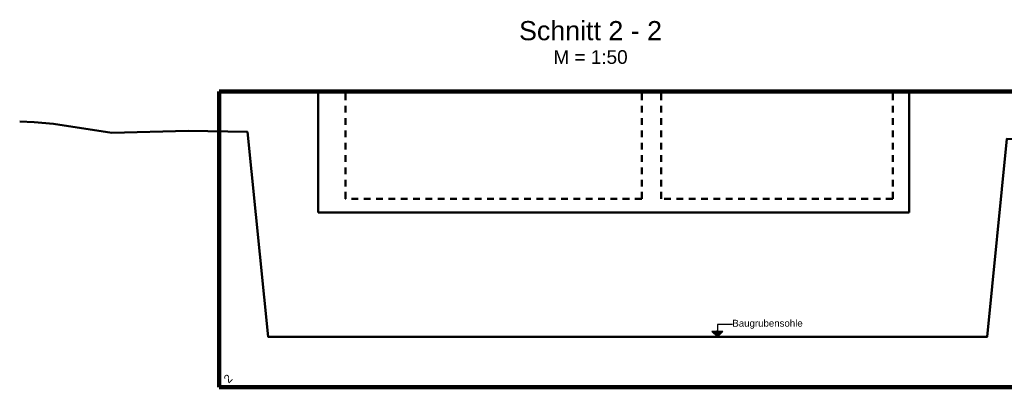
# Model space of a CAD drawing. Header units: metres. Extents: x 2695839.6 to 2695926.2, y 1260963.1 to 1261030.
# Tile 2 of 7: x 2695873.9 to 2695891.9, y 1260963.3 to 1260970. Entities that reach past the tile are written whole.
import ezdxf

# ---------------------------------------------------------------- set-up
doc = ezdxf.new("R2010")
doc.units = ezdxf.units.M
doc.linetypes.add('AUSGEZOGEN', pattern=[0])
doc.linetypes.add('STRICHLINIE_S4', pattern=[0.165, 0.125, -0.04])
for name, color, linetype in [('XR$1$_40011', 7, 'Continuous'), ('XR$1$_40012', 7, 'Continuous'), ('XR$1$_40013', 7, 'Continuous')]:
    doc.layers.add(name, color=color, linetype=linetype)
for name, color, linetype, lineweight in [('XR$1$Schnittfuehrung', 7, 'AUSGEZOGEN', 35), ('XR$1$STANDARD_1', 7, 'AUSGEZOGEN', 13), ('XR$1$Text Stuetzen', 7, 'AUSGEZOGEN', 18)]:
    doc.layers.add(name, color=color, linetype=linetype, lineweight=lineweight)
doc.styles.add('ARIAL', font='arial.ttf')

msp = doc.modelspace()

# ---------------------------------------------------------------- hatches: boundary and pattern name
at = {"layer": 'XR$1$Text Stuetzen', "linetype": 'AUSGEZOGEN', "lineweight": 25, "transparency": 33554687}
msp.add_hatch(color=7, dxfattribs=at).paths.add_polyline_path([(2695886.5598, 1260964.3273), (2695886.6598, 1260964.2273), (2695886.7598, 1260964.3273)])

# ---------------------------------------------------------------- linework, layer by layer
at = {"layer": 'XR$1$_40011', "color": 7, "linetype": 'AUSGEZOGEN', "lineweight": 50, "transparency": 33554687}
msp.add_lwpolyline([(2695894.7621, 1260967.6575), (2695894.3672, 1260967.7773), (2695894.0132, 1260967.7971), (2695891.9445, 1260967.8446), (2695891.5828, 1260964.2273), (2695878.4628, 1260964.2273), (2695878.0842, 1260967.9693), (2695877.0024, 1260967.9906), (2695875.6063, 1260967.9538), (2695874.5444, 1260968.1162), (2695874.1904, 1260968.1468), (2695873.9268, 1260968.1566)], dxfattribs=at)
at = {"layer": 'XR$1$_40012', "color": 7, "linetype": 'AUSGEZOGEN', "lineweight": 50, "transparency": 33554687}
for p, q in [((2695879.3709, 1260968.7073), (2695879.3709, 1260966.7473)), ((2695890.1609, 1260968.7073), (2695890.1609, 1260966.7473)), ((2695879.3709, 1260966.4973), (2695879.3709, 1260966.7473)), ((2695890.1609, 1260966.7473), (2695890.1609, 1260966.4973)), ((2695879.3709, 1260966.4973), (2695890.1609, 1260966.4973))]:
    msp.add_line(p, q, dxfattribs=at)
at = {"layer": 'XR$1$_40012', "color": 7, "linetype": 'AUSGEZOGEN', "lineweight": 25, "transparency": 33554687}
for p, q in [((2695880.8709, 1260966.4973), (2695879.3709, 1260966.4973)), ((2695882.7331, 1260966.4973), (2695881.2331, 1260966.4973)), ((2695884.2331, 1260966.4973), (2695882.7331, 1260966.4973)), ((2695885.7331, 1260966.4973), (2695884.2331, 1260966.4973)), ((2695887.2331, 1260966.4973), (2695885.7331, 1260966.4973)), ((2695888.7331, 1260966.4973), (2695887.2331, 1260966.4973)), ((2695889.7331, 1260966.4973), (2695888.7331, 1260966.4973))]:
    msp.add_line(p, q, dxfattribs=at)
at = {"layer": 'XR$1$_40013', "color": 7, "linetype": 'STRICHLINIE_S4', "lineweight": 50, "transparency": 33554687}
for p, q in [((2695879.8709, 1260966.7473), (2695879.8709, 1260968.7073)), ((2695885.2809, 1260966.7473), (2695885.2809, 1260968.7073)), ((2695885.6309, 1260966.7473), (2695885.6309, 1260968.7073)), ((2695889.8609, 1260966.7473), (2695889.8609, 1260968.7073)), ((2695885.2809, 1260966.7473), (2695879.8709, 1260966.7473)), ((2695889.8609, 1260966.7473), (2695885.6309, 1260966.7473))]:
    msp.add_line(p, q, dxfattribs=at)
at = {"layer": 'XR$1$STANDARD_1', "color": 52, "linetype": 'AUSGEZOGEN', "lineweight": 100, "transparency": 33554687}
for p, q in [((2695877.5685, 1260968.7073), (2695877.5685, 1260963.3073)), ((2695892.2321, 1260968.7073), (2695877.5685, 1260968.7073)), ((2695877.5685, 1260968.7073), (2695892.2321, 1260968.7073)), ((2695877.5685, 1260963.3073), (2695877.5685, 1260968.7073)), ((2695877.5685, 1260963.3073), (2695892.2321, 1260963.3073)), ((2695892.2321, 1260963.3073), (2695877.5685, 1260963.3073))]:
    msp.add_line(p, q, dxfattribs=at)
at = {"layer": 'XR$1$Text Stuetzen', "color": 7, "linetype": 'AUSGEZOGEN', "lineweight": 25, "transparency": 33554687}
for p, q in [((2695886.7598, 1260964.3273), (2695886.5598, 1260964.3273)), ((2695886.5598, 1260964.3273), (2695886.6598, 1260964.2273)), ((2695886.6598, 1260964.3273), (2695886.6598, 1260964.3523)), ((2695886.6598, 1260964.2273), (2695886.7598, 1260964.3273)), ((2695886.6598, 1260964.2273), (2695886.6598, 1260964.2273)), ((2695886.6598, 1260964.2273), (2695886.6598, 1260964.2273)), ((2695886.6598, 1260964.2273), (2695886.6598, 1260964.2273))]:
    msp.add_line(p, q, dxfattribs=at)
msp.add_lwpolyline([(2695886.9324, 1260964.4541), (2695886.6598, 1260964.4541), (2695886.6598, 1260964.2273)], dxfattribs=at)

# ---------------------------------------------------------------- texts
at = {"layer": 'XR$1$Schnittfuehrung', "color": 52, "linetype": 'AUSGEZOGEN', "lineweight": 13, "transparency": 33554687, "insert": (2695877.7276, 1260963.4664), "char_height": 0.15, "width": 0.191773, "attachment_point": 5, "rotation": 45, "style": 'ARIAL'}
msp.add_mtext('\\W0.99;2', dxfattribs=at)
at = {"layer": 'XR$1$STANDARD_1', "color": 7, "linetype": 'AUSGEZOGEN', "lineweight": 35, "transparency": 33554687, "insert": (2695884.3444, 1260969.6373), "char_height": 0.35, "width": 2.788419, "attachment_point": 8, "style": 'ARIAL'}
msp.add_mtext('\\W1.00;Schnitt 2 - 2', dxfattribs=at)
at = {"layer": 'XR$1$STANDARD_1', "color": 7, "linetype": 'AUSGEZOGEN', "lineweight": 25, "transparency": 33554687, "insert": (2695884.3444, 1260969.2073), "char_height": 0.25, "width": 1.494065, "attachment_point": 8, "style": 'ARIAL'}
msp.add_mtext('\\W0.99;M = 1:50', dxfattribs=at)
at = {"layer": 'XR$1$Text Stuetzen', "transparency": 33554687, "insert": (2695886.9324, 1260964.4583), "char_height": 0.125, "width": 1.344186, "attachment_point": 4, "style": 'ARIAL'}
msp.add_mtext('\\W1.01;Baugrubensohle', dxfattribs=at)

doc.saveas('drawing.dxf')
